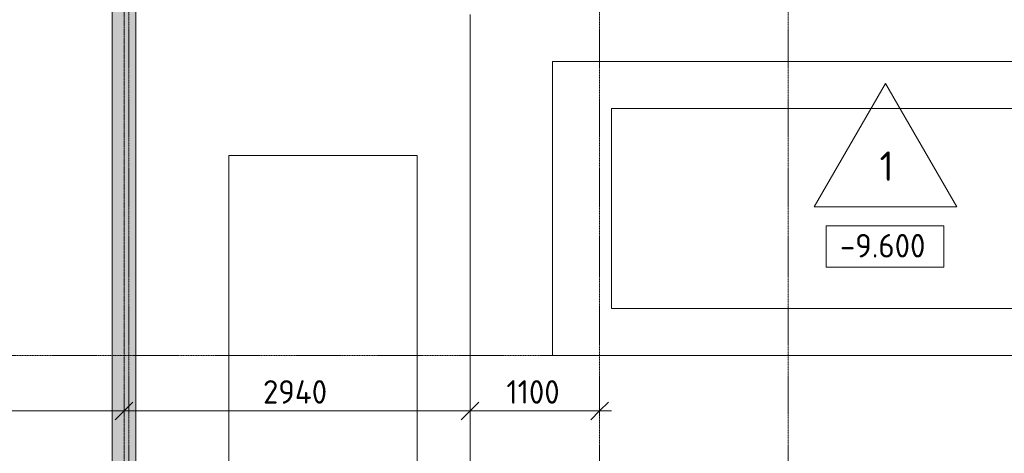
# Model space of a CAD drawing. Header units: millimetres. Extents: x -4136 to 63268, y -10605 to 130973.
# Tile 21 of 47: x 11573 to 19937, y 47769 to 51456. Entities that reach past the tile are written whole.
import ezdxf

# ---------------------------------------------------------------- set-up
doc = ezdxf.new("R2010")
doc.units = ezdxf.units.MM
doc.linetypes.add('4_ Штрихпунктир_ 10 х 2 мм', pattern=[14, 10, -2, 0, -2])
doc.linetypes.add('4_ Штрихпунктир_ 15 х 2 мм', pattern=[19, 15, -2, 0, -2])
for name, color, linetype, lineweight in [('A-ANNO-DIMS', 7, 'Continuous', 5), ('A-ANNO-DIMS-100', 7, 'Continuous', 5), ('A-DETL', 7, 'Continuous', 25), ('A-FLOR', 7, 'Continuous', 13), ('A-FLOR-IDEN', 7, 'Continuous', 5), ('C-PRKG', 7, 'Continuous', 13), ('G-ANNO-DIMS', 7, 'Continuous', 5), ('M-EQPM', 7, 'Continuous', 13), ('S-GRID', 7, 'Continuous', 5)]:
    doc.layers.add(name, color=color, linetype=linetype, lineweight=lineweight)
doc.styles.add('GOST Common_2', font='GOST_Common.ttf', dxfattribs={"height": 250})
doc.styles.add('GOST Common_3', font='GOST_Common.ttf', dxfattribs={"height": 200})
doc.dimstyles.new('2_мм', dxfattribs={"dimscale": 304.8, "dimtxt": 201.142999, "dimasz": 0.492126, "dimexe": 0.328084, "dimexo": 0.492126, "dimgap": 0, "dimtad": 1, "dimdec": 0, "dimdsep": 46, "dimtxsty": 'GOST Common_3', "dimblk1": 'OBLIQUE', "dimblk2": 'OBLIQUE', "dimsah": 1, "dimcen": 0.09, "dimdle": 0.328084, "dimadec": 5, "dimazin": 2, "dimtfac": 1, "dimtdec": 4, "dimtix": 1, "dimtmove": 0, "dimatfit": 3, "dimfxl": 1, "dimtvp": 1, "dimtolj": 1, "dimtzin": 0, "dimarcsym": 2})
doc.dimstyles.new('2_мм_1', dxfattribs={"dimscale": 304.8, "dimtxt": 201.142999, "dimasz": 0.492126, "dimexe": 0.328084, "dimexo": 0.492126, "dimgap": 0, "dimtad": 1, "dimdec": 0, "dimdsep": 46, "dimtxsty": 'GOST Common_3', "dimblk1": 'OBLIQUE', "dimblk2": 'OBLIQUE', "dimsah": 1, "dimcen": 0.09, "dimdle": 0.328084, "dimadec": 5, "dimazin": 2, "dimtfac": 1, "dimtdec": 4, "dimtix": 1, "dimtmove": 1, "dimatfit": 3, "dimfxl": 1, "dimtvp": 1, "dimtolj": 1, "dimtzin": 0, "dimarcsym": 2})

# ---------------------------------------------------------------- blocks, each defined once
blk = doc.blocks.new('АР_Машиноместо - 4900x2400_М__5300х2500_-V15--02_Подвал_МП_часть А')
at = {"layer": 'C-PRKG'}
for p, q in [((450, 4500), (2050, 4500)), ((450, 800), (450, 4500)), ((2050, 800), (2050, 4500)), ((450, 800), (2050, 800))]:
    blk.add_line(p, q, dxfattribs=at)
blk = doc.blocks.new('АР_Машиноместо - 5300x2500_С-2205627--02_Подвал_МП_часть А')
at = {"layer": 'C-PRKG'}
for p, q in [((2500, 0), (0, 0)), ((0, 0), (0, -5300)), ((2500, 0), (2500, -5300)), ((400, -500), (400, -4800)), ((400, -500), (2100, -500)), ((2100, -500), (2100, -4800)), ((400, -4800), (2100, -4800)), ((2500, -5300), (0, -5300))]:
    blk.add_line(p, q, dxfattribs=at)
blk = doc.blocks.new('АР_Лоток - 200х100h_ЛВ1-7189035--02_Подвал_МП_часть А')
at = {"layer": 'M-EQPM', "true_color": 0xdddddd}
blk.add_hatch(color=254, dxfattribs=at).paths.add_polyline_path([(50, 100), (50, -100), (14610, -100), (14610, 100), (5200, 100)])
blk = doc.blocks.new('DIMBLOCK16--02_Подвал_МП_часть А')
at = {"layer": 'A-ANNO-DIMS-100'}
for p, q in [((9520, 48086.1), (9520, 48230)), ((12460, 48086.1), (12460, 48230)), ((9520, 48130), (12460, 48130)), ((9520, 48130), (9520, 48086.1)), ((10643.1, 48130), (11322.7, 48130)), ((11322.7, 48130), (10990, 48130)), ((12460, 48130), (12460, 48086.1))]:
    blk.add_line(p, q, dxfattribs=at)
at = {"layer": 'A-ANNO-DIMS-100', "lineweight": 25}
for p, q in [((9520, 48130), (9595, 48205)), ((12460, 48130), (12535, 48205)), ((9520, 48130), (9445, 48055)), ((12460, 48130), (12385, 48055))]:
    blk.add_line(p, q, dxfattribs=at)
at = {"layer": 'A-ANNO-DIMS-100', "color": 0, "insert": (10643.1, 48391.4), "char_height": 200, "width": 695.477, "attachment_point": 1, "line_spacing_factor": 1.022761, "style": 'GOST Common_3'}
blk.add_mtext('2940', dxfattribs=at)
blk = doc.blocks.new('_Oblique')
at = {"color": 0, "linetype": 'ByBlock', "lineweight": -2}
blk.add_line((-0.5, -0.5), (0.5, 0.5), dxfattribs=at)
blk = doc.blocks.new('DIMBLOCK17--02_Подвал_МП_часть А')
at = {"layer": 'A-ANNO-DIMS-100'}
for p, q in [((12460, 48086.1), (12460, 48230)), ((15400, 48086.1), (15400, 48230)), ((12460, 48130), (15400, 48130)), ((12460, 48130), (12460, 48086.1)), ((15400, 48130), (15400, 48086.1))]:
    blk.add_line(p, q, dxfattribs=at)
at = {"layer": 'A-ANNO-DIMS-100', "lineweight": 25}
for p, q in [((12460, 48130), (12535, 48205)), ((15400, 48130), (15475, 48205)), ((12460, 48130), (12385, 48055)), ((15400, 48130), (15325, 48055))]:
    blk.add_line(p, q, dxfattribs=at)
at = {"layer": 'A-ANNO-DIMS-100', "color": 0, "insert": (13640.2, 48391.4), "char_height": 200, "width": 695.477, "attachment_point": 1, "line_spacing_factor": 1.022761, "style": 'GOST Common_3'}
blk.add_mtext('2940', dxfattribs=at)
blk = doc.blocks.new('DIMBLOCK18--02_Подвал_МП_часть А')
at = {"layer": 'A-ANNO-DIMS-100'}
for p, q in [((15400, 48086.1), (15400, 48230)), ((16500, 48086.1), (16500, 48230)), ((15400, 48130), (16600, 48130)), ((15400, 48130), (15400, 48086.1)), ((16500, 48130), (16500, 48086.1))]:
    blk.add_line(p, q, dxfattribs=at)
at = {"layer": 'A-ANNO-DIMS-100', "lineweight": 25}
for p, q in [((15400, 48130), (15475, 48205)), ((16500, 48130), (16575, 48205)), ((15400, 48130), (15325, 48055)), ((16500, 48130), (16425, 48055))]:
    blk.add_line(p, q, dxfattribs=at)
at = {"layer": 'A-ANNO-DIMS-100', "color": 0, "insert": (15707.9, 48391.4), "char_height": 200, "width": 580.928, "attachment_point": 1, "line_spacing_factor": 1.022761, "style": 'GOST Common_3'}
blk.add_mtext('1100', dxfattribs=at)
blk = doc.blocks.new('Высотные отметки - Frame_2-749557--02_Подвал_МП_часть А')
at = {"layer": 'G-ANNO-DIMS'}
for p, q in [((-5, 3.5), (-5, 0)), ((5, 3.5), (-5, 3.5)), ((5, 0), (5, 3.5)), ((-5, 0), (5, 0))]:
    blk.add_line(p, q, dxfattribs=at)
blk = doc.blocks.new('Марка полов - Марка полов-4106608--02_Подвал_МП_часть А')
at = {"layer": 'A-FLOR-IDEN'}
for p, q in [((0, 7), (-6.062, -3.5)), ((6.062, -3.5), (0, 7)), ((-6.062, -3.5), (6.062, -3.5))]:
    blk.add_line(p, q, dxfattribs=at)

msp = doc.modelspace()

# ---------------------------------------------------------------- linework, layer by layer
at = {"layer": 'A-DETL', "linetype": '4_ Штрихпунктир_ 15 х 2 мм', "lineweight": 5}
msp.add_line((12460, 78100), (12460, 45300), dxfattribs=at)
at = {"layer": 'A-FLOR'}
for p, q in [((12360, 46350), (12360, 77760)), ((12560, 61060.187656), (12560, 46350)), ((15400, 51500), (15400, 46350))]:
    msp.add_line(p, q, dxfattribs=at)
at = {"layer": 'G-ANNO-DIMS'}
msp.add_line((19026.869315, 49352.577189), (18923.424506, 49352.577189), dxfattribs=at)
at = {"layer": 'S-GRID', "linetype": '4_ Штрихпунктир_ 10 х 2 мм'}
for p, q in [((16500, 31375.395721), (16500, 100620.828093)), ((12500, 31375.395721), (12500, 60921.15283)), ((18100, 31375.395721), (18100, 60921.15283)), ((38983.503377, 48600), (-2313.623038, 48600))]:
    msp.add_line(p, q, dxfattribs=at)

# ---------------------------------------------------------------- block references
at = {"layer": 'A-FLOR-IDEN', "xscale": 99.99999999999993, "yscale": 99.99999999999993, "zscale": 99.99999999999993}
msp.add_blockref('Марка полов - Марка полов-4106608--02_Подвал_МП_часть А', (18929.277153, 50213.517927), dxfattribs=at)
at = {"layer": 'C-PRKG'}
for name, p, rotation in [('АР_Машиноместо - 5300x2500_С-2205627--02_Подвал_МП_часть А', (16100, 48600), 89.99999999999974), ('АР_Машиноместо - 4900x2400_М__5300х2500_-V15--02_Подвал_МП_часть А', (15400, 51100), 180)]:
    msp.add_blockref(name, p, dxfattribs=dict(at, rotation=rotation))
at = {"layer": 'G-ANNO-DIMS', "xscale": 99.99999999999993, "yscale": 99.99999999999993, "zscale": 99.99999999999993}
msp.add_blockref('Высотные отметки - Frame_2-749557--02_Подвал_МП_часть А', (18923.424506, 49352.577189), dxfattribs=at)
at = {"layer": 'M-EQPM', "rotation": 90}
msp.add_blockref('АР_Лоток - 200х100h_ЛВ1-7189035--02_Подвал_МП_часть А', (12460, 46300), dxfattribs=at)

# ---------------------------------------------------------------- texts
at = {"layer": 'A-FLOR-IDEN', "insert": (18878.40087, 50335.579599), "char_height": 250, "width": 152.320625, "attachment_point": 1, "style": 'GOST Common_2'}
msp.add_mtext('\\fGOST Common|b0|i0|c204|p34|;1', dxfattribs=at)
at = {"layer": 'G-ANNO-DIMS', "insert": (18541.26798, 49633.942849), "char_height": 200, "width": 917.17566319, "attachment_point": 1, "line_spacing_factor": 1.022761, "style": 'GOST Common_3'}
msp.add_mtext('-9.600', dxfattribs=at)

# ---------------------------------------------------------------- dimensions: what is measured, and where the dimension line sits
at = {"layer": 'A-ANNO-DIMS'}
dim = msp.add_linear_dim(base=(12460, 48130.009828), p1=(9520, 48236.075845), p2=(12460, 48236.075845), dimstyle='2_мм_1', override={"dimpost": '<>', "dimfxl": 2940}, dxfattribs=at)
dim.commit()
dim.dimension.update_dxf_attribs({"geometry": 'DIMBLOCK16--02_Подвал_МП_часть А', "text_midpoint": (10990.860906, 48258.042156), "dimtype": 160})
for base, p1, p2, override, picture, middle in [((15400, 48130.009828), (12460, 48236.075845), (15400, 48236.075845), {"dimpost": '<>', "dimfxl": 2940}, 'DIMBLOCK17--02_Подвал_МП_часть А', (13930, 48230.009828)), ((16500, 48130.009828), (15400, 48236.075845), (16500, 48236.075845), {"dimpost": '<>', "dimfxl": 1100}, 'DIMBLOCK18--02_Подвал_МП_часть А', (15950, 48230.009828))]:
    dim = msp.add_linear_dim(base=base, p1=p1, p2=p2, dimstyle='2_мм', override=override, dxfattribs=at)
    dim.commit()
    dim.dimension.update_dxf_attribs({"geometry": picture, "text_midpoint": middle})

doc.saveas('drawing.dxf')
